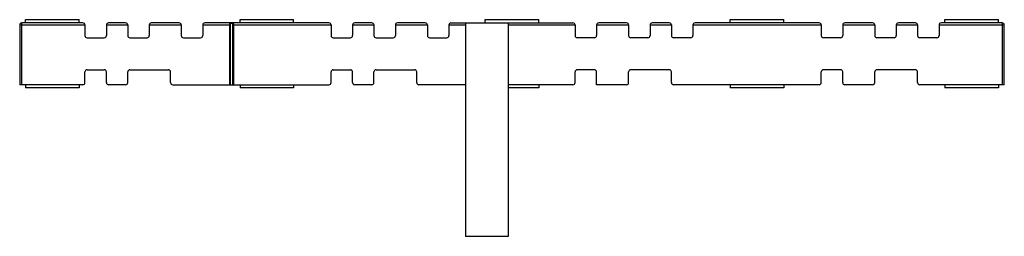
# Model space of a CAD drawing. Header units: millimetres. Extents: x 64 to 524, y 352 to 453.
import ezdxf

# ---------------------------------------------------------------- set-up
doc = ezdxf.new("R2010")
doc.units = ezdxf.units.MM
doc.header["$LTSCALE"] = 52.79719
doc.layers.get('0').update_dxf_attribs({"linetype": 'CONTINUOUS'})

msp = doc.modelspace()

# ---------------------------------------------------------------- linework, layer by layer
at = {"color": 7}
for p, q in [((64.78, 422.75), (64.78, 451.75)), ((93.28, 451.75), (64.78, 451.75)), ((66.53, 451.75), (66.53, 453.25)), ((66.53, 453.25), (91.53, 453.25)), ((91.53, 451.75), (91.53, 453.25)), ((113.28, 451.75), (105.28, 451.75)), ((138.28, 451.75), (125.28, 451.75)), ((208.28, 451.75), (150.28, 451.75)), ((162.28, 422.75), (162.28, 451.62)), ((162.28, 451.62), (163.28, 451.62)), ((163.28, 451.62), (163.28, 422.75)), ((166.78, 451.75), (166.78, 453.25)), ((166.78, 453.25), (191.78, 453.25)), ((191.78, 451.75), (191.78, 453.25)), ((228.28, 451.75), (220.28, 451.75)), ((253.28, 451.75), (240.28, 451.75)), ((265.28, 451.75), (322.28, 451.75)), ((272.04, 451.75), (272.04, 351.75)), ((281.28, 451.75), (281.28, 453.25)), ((281.28, 453.25), (306.28, 453.25)), ((292.04, 451.75), (292.04, 351.75)), ((306.28, 451.75), (306.28, 453.25)), ((347.28, 451.75), (334.28, 451.75)), ((367.28, 451.75), (359.28, 451.75)), ((437.28, 451.75), (379.28, 451.75)), ((395.78, 453.25), (420.78, 453.25)), ((395.78, 451.75), (395.78, 453.25)), ((420.78, 451.75), (420.78, 453.25)), ((462.28, 451.75), (449.28, 451.75)), ((482.28, 451.75), (474.28, 451.75)), ((522.78, 451.75), (494.28, 451.75)), ((496.03, 453.25), (521.03, 453.25)), ((496.03, 451.75), (496.03, 453.25)), ((521.03, 451.75), (521.03, 453.25)), ((522.78, 451.75), (522.78, 422.75)), ((63.78, 450.75), (63.78, 422.75)), ((63.78, 450.75), (94.28, 450.75)), ((94.28, 450.75), (94.28, 445.75)), ((104.28, 450.75), (104.28, 445.75)), ((104.28, 450.75), (114.28, 450.75)), ((114.28, 450.75), (114.28, 445.75)), ((124.28, 450.75), (124.28, 445.75)), ((124.28, 450.75), (139.28, 450.75)), ((139.28, 450.75), (139.28, 445.75)), ((149.28, 450.75), (149.28, 445.75)), ((149.28, 450.75), (161.78, 450.75)), ((161.78, 450.75), (161.78, 422.75)), ((163.78, 422.75), (163.78, 450.75)), ((163.78, 450.75), (209.28, 450.75)), ((209.28, 450.75), (209.28, 445.75)), ((219.28, 450.75), (219.28, 445.75)), ((219.28, 450.75), (229.28, 450.75)), ((229.28, 450.75), (229.28, 445.75)), ((239.28, 450.75), (239.28, 445.75)), ((239.28, 450.75), (254.28, 450.75)), ((254.28, 450.75), (254.28, 445.75)), ((264.28, 450.75), (264.28, 445.75)), ((264.28, 450.75), (272.04, 450.75)), ((292.04, 450.75), (323.28, 450.75)), ((323.28, 450.75), (323.28, 445.75)), ((333.28, 450.75), (333.28, 445.75)), ((333.28, 450.75), (348.28, 450.75)), ((348.28, 450.75), (348.28, 445.75)), ((358.28, 450.75), (368.28, 450.75)), ((358.28, 450.75), (358.28, 445.75)), ((368.28, 450.75), (368.28, 445.75)), ((378.28, 450.75), (438.28, 450.75)), ((378.28, 450.75), (378.28, 445.75)), ((438.28, 450.75), (438.28, 445.75)), ((448.28, 450.75), (463.28, 450.75)), ((448.28, 450.75), (448.28, 445.75)), ((463.28, 450.75), (463.28, 445.75)), ((473.28, 450.75), (483.28, 450.75)), ((473.28, 450.75), (473.28, 445.75)), ((483.28, 450.75), (483.28, 445.75)), ((493.28, 450.75), (523.78, 450.75)), ((493.28, 450.75), (493.28, 445.75)), ((523.78, 422.75), (523.78, 450.75)), ((95.28, 444.75), (103.28, 444.75)), ((115.28, 444.75), (123.28, 444.75)), ((140.28, 444.75), (148.28, 444.75)), ((210.28, 444.75), (218.28, 444.75)), ((230.28, 444.75), (238.28, 444.75)), ((255.28, 444.75), (263.28, 444.75)), ((332.28, 444.75), (324.28, 444.75)), ((357.28, 444.75), (349.28, 444.75)), ((377.28, 444.75), (369.28, 444.75)), ((447.28, 444.75), (439.28, 444.75)), ((472.28, 444.75), (464.28, 444.75)), ((492.28, 444.75), (484.28, 444.75)), ((94.28, 423.75), (94.28, 428.75)), ((95.28, 429.75), (103.28, 429.75)), ((104.28, 423.75), (104.28, 428.75)), ((114.28, 423.75), (114.28, 428.75)), ((115.28, 429.75), (133.28, 429.75)), ((134.28, 423.75), (134.28, 428.75)), ((209.28, 423.75), (209.28, 428.75)), ((210.28, 429.75), (218.28, 429.75)), ((219.28, 423.75), (219.28, 428.75)), ((229.28, 423.75), (229.28, 428.75)), ((230.28, 429.75), (248.28, 429.75)), ((249.28, 423.75), (249.28, 428.75)), ((323.28, 423.75), (323.28, 428.75)), ((332.28, 429.75), (324.28, 429.75)), ((333.28, 422.75), (333.28, 428.75)), ((348.28, 423.75), (348.28, 428.75)), ((367.28, 429.75), (349.28, 429.75)), ((368.28, 423.75), (368.28, 428.75)), ((438.28, 423.75), (438.28, 428.75)), ((447.28, 429.75), (439.28, 429.75)), ((448.28, 423.75), (448.28, 428.75)), ((463.28, 423.75), (463.28, 428.75)), ((482.28, 429.75), (464.28, 429.75)), ((483.28, 423.75), (483.28, 428.75)), ((93.28, 422.75), (63.78, 422.75)), ((66.53, 422.75), (66.53, 421.25)), ((91.53, 421.25), (66.53, 421.25)), ((91.53, 422.75), (91.53, 421.25)), ((113.28, 422.75), (105.28, 422.75)), ((135.28, 422.75), (208.28, 422.75)), ((166.78, 422.75), (166.78, 421.25)), ((191.78, 421.25), (166.78, 421.25)), ((191.78, 422.75), (191.78, 421.25)), ((228.28, 422.75), (220.28, 422.75)), ((272.04, 422.75), (250.28, 422.75)), ((322.28, 422.75), (292.04, 422.75)), ((306.28, 421.25), (292.04, 421.25)), ((306.28, 422.75), (306.28, 421.25)), ((347.28, 422.75), (333.28, 422.75)), ((437.28, 422.75), (369.28, 422.75)), ((395.78, 422.75), (395.78, 421.25)), ((420.78, 421.25), (395.78, 421.25)), ((420.78, 422.75), (420.78, 421.25)), ((462.28, 422.75), (449.28, 422.75)), ((523.78, 422.75), (484.28, 422.75)), ((496.03, 422.75), (496.03, 421.25)), ((521.03, 421.25), (496.03, 421.25)), ((521.03, 422.75), (521.03, 421.25)), ((292.04, 351.75), (272.04, 351.75))]:
    msp.add_line(p, q, dxfattribs=at)
for centre, start, end in [((64.78, 450.75), 90, 180), ((93.28, 450.75), 0, 90), ((105.28, 450.75), 90, 180), ((113.28, 450.75), 0, 90), ((125.28, 450.75), 90, 180), ((138.28, 450.75), 0, 90), ((150.28, 450.75), 90, 180), ((208.28, 450.75), 0, 90), ((220.28, 450.75), 90, 180), ((228.28, 450.75), 0, 90), ((240.28, 450.75), 90, 180), ((253.28, 450.75), 0, 90), ((265.28, 450.75), 90, 180), ((322.28, 450.75), 0, 90), ((334.28, 450.75), 90, 180), ((347.28, 450.75), 0, 90), ((359.28, 450.75), 90, 180), ((367.28, 450.75), 0, 90), ((379.28, 450.75), 90, 180), ((437.28, 450.75), 0, 90), ((449.28, 450.75), 90, 180), ((462.28, 450.75), 0, 90), ((474.28, 450.75), 90, 180), ((482.28, 450.75), 0, 90), ((494.28, 450.75), 90, 180), ((522.78, 450.75), 0, 90), ((95.28, 445.75), 180, 270), ((103.28, 445.75), 270, 360), ((115.28, 445.75), 180, 270), ((123.28, 445.75), 270, 360), ((140.28, 445.75), 180, 270), ((148.28, 445.75), 270, 360), ((210.28, 445.75), 180, 270), ((218.28, 445.75), 270, 360), ((230.28, 445.75), 180, 270), ((238.28, 445.75), 270, 360), ((255.28, 445.75), 180, 270), ((263.28, 445.75), 270, 360), ((324.28, 445.75), 180, 270), ((332.28, 445.75), 270, 360), ((349.28, 445.75), 180, 270), ((357.28, 445.75), 270, 360), ((369.28, 445.75), 180, 270), ((377.28, 445.75), 270, 360), ((439.28, 445.75), 180, 270), ((447.28, 445.75), 270, 360), ((464.28, 445.75), 180, 270), ((472.28, 445.75), 270, 360), ((484.28, 445.75), 180, 270), ((492.28, 445.75), 270, 360), ((95.28, 428.75), 90, 180), ((103.28, 428.75), 0, 90), ((115.28, 428.75), 90, 180), ((133.28, 428.75), 0, 90), ((210.28, 428.75), 90, 180), ((218.28, 428.75), 0, 90), ((230.28, 428.75), 90, 180), ((248.28, 428.75), 0, 90), ((324.28, 428.75), 90, 180), ((332.28, 428.75), 0, 90), ((349.28, 428.75), 90, 180), ((367.28, 428.75), 0, 90), ((439.28, 428.75), 90, 180), ((447.28, 428.75), 0, 90), ((464.28, 428.75), 90, 180), ((482.28, 428.75), 0, 90), ((93.28, 423.75), 270, 360), ((105.28, 423.75), 180, 270), ((113.28, 423.75), 270, 360), ((135.28, 423.75), 180, 270), ((208.28, 423.75), 270, 360), ((220.28, 423.75), 180, 270), ((228.28, 423.75), 270, 360), ((250.28, 423.75), 180, 270), ((322.28, 423.75), 270, 360), ((347.28, 423.75), 270, 360), ((369.28, 423.75), 180, 270), ((437.28, 423.75), 270, 360), ((449.28, 423.75), 180, 270), ((462.28, 423.75), 270, 360), ((484.28, 423.75), 180, 270)]:
    msp.add_arc(centre, 1, start, end, dxfattribs=at)
for points, knots in [([(162.28, 451.62), (162.18, 451.62), (161.98, 451.59), (161.79, 451.35), (161.78, 451.06), (161.78, 450.86), (161.78, 450.75)], [0, 0, 0, 0, 0.26152, 0.479224, 0.725296, 1, 1, 1, 1]), ([(163.78, 450.75), (163.78, 450.86), (163.78, 451.06), (163.77, 451.35), (163.59, 451.59), (163.39, 451.62), (163.28, 451.62)], [0, 0, 0, 0, 0.274715, 0.520813, 0.738526, 1, 1, 1, 1])]:
    msp.add_open_spline(points, degree=3, knots=knots, dxfattribs=at)

doc.saveas('drawing.dxf')
